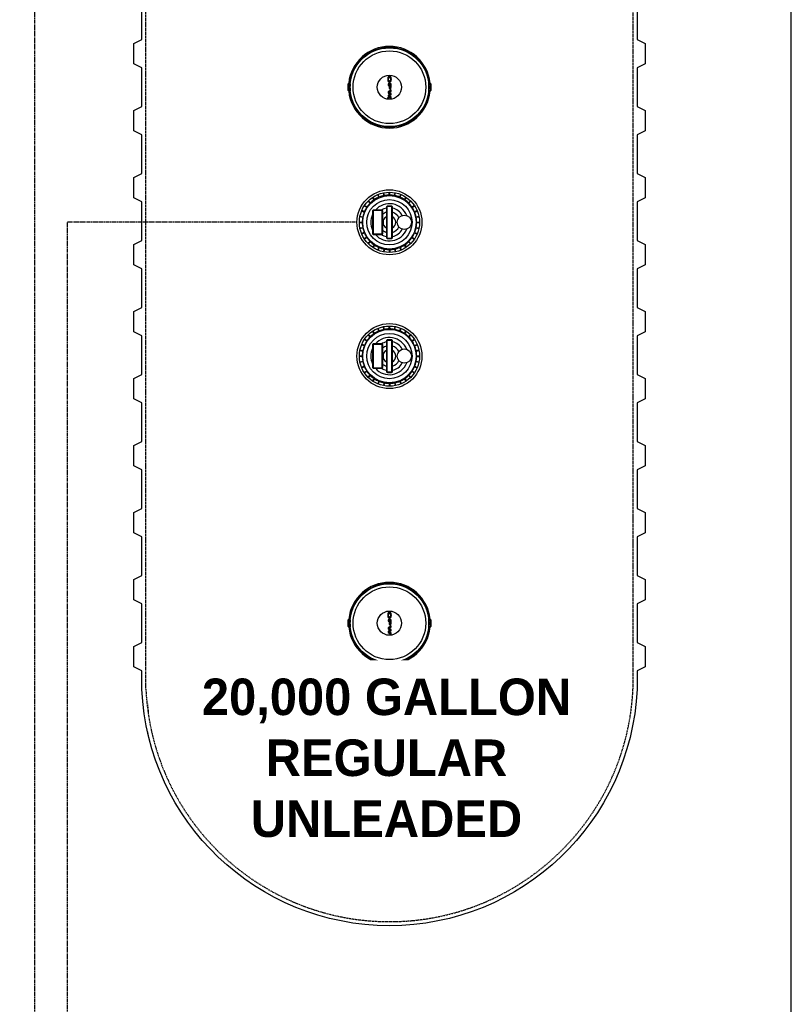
# Model space of a CAD drawing. Extents: x -19547 to -11561, y 2096 to 5601.
# Tile 92 of 168: x -15179 to -14989, y 4368 to 4610. Entities that reach past the tile are written whole.
import ezdxf

# ---------------------------------------------------------------- set-up
doc = ezdxf.new("R2010")
doc.units = 0
doc.header["$MEASUREMENT"] = 0
doc.linetypes.add('HIDDEN3', pattern=[0.1875, 0.125, -0.0625])
doc.linetypes.add('VENT', pattern=[0.04, 0.02, -0.02])
for name, color, linetype in [('PIPING-VENT', 3, 'VENT'), ('TANK-DESCRIPTION', 3, 'CONTINUOUS'), ('TANK-MANHOLE', 2, 'CONTINUOUS'), ('TANK-SLAB', 6, 'CONTINUOUS'), ('TANK-UST', 5, 'CONTINUOUS')]:
    doc.layers.add(name, color=color, linetype=linetype)
doc.styles.add('BOLD', font='bold', dxfattribs={"height": 7.2})

msp = doc.modelspace()

# ---------------------------------------------------------------- hatches: boundary and pattern name
at = {"layer": 'TANK-MANHOLE', "linetype": 'Continuous'}
h = msp.add_hatch(color=1, dxfattribs=at)
h.paths.add_polyline_path([(-15087.51, 4594.73), (-15087.47, 4594.8), (-15087.44, 4594.88), (-15087.4, 4594.97), (-15087.38, 4595.07), (-15087.36, 4595.17), (-15087.35, 4595.28), (-15087.34, 4595.39), (-15087.34, 4595.5), (-15087.35, 4595.61), (-15087.37, 4595.72), (-15087.39, 4595.82), (-15087.42, 4595.92), (-15087.45, 4596), (-15087.49, 4596.07), (-15087.54, 4596.13), (-15087.58, 4596.18), (-15087.62, 4596.2), (-15087.66, 4596.22), (-15087.71, 4596.23), (-15087.76, 4596.22), (-15087.81, 4596.19), (-15087.86, 4596.16), (-15087.89, 4596.12), (-15087.93, 4596.07), (-15087.97, 4596), (-15088, 4595.91), (-15088.03, 4595.82), (-15088.05, 4595.72), (-15088.07, 4595.61), (-15088.08, 4595.5), (-15088.08, 4595.39), (-15088.07, 4595.28), (-15088.06, 4595.17), (-15088.04, 4595.07), (-15088.02, 4594.97), (-15087.98, 4594.88), (-15087.95, 4594.8), (-15087.91, 4594.73), (-15087.86, 4594.68), (-15087.81, 4594.64), (-15087.76, 4594.62), (-15087.71, 4594.61), (-15087.66, 4594.62), (-15087.61, 4594.64), (-15087.56, 4594.68)])
h.paths.add_polyline_path([(-15087.62, 4594.97), (-15087.66, 4594.95), (-15087.71, 4594.94), (-15087.76, 4594.95), (-15087.8, 4594.97), (-15087.84, 4595.01), (-15087.88, 4595.06), (-15087.91, 4595.13), (-15087.93, 4595.21), (-15087.95, 4595.29), (-15087.96, 4595.37), (-15087.96, 4595.46), (-15087.95, 4595.55), (-15087.93, 4595.63), (-15087.91, 4595.71), (-15087.88, 4595.77), (-15087.84, 4595.83), (-15087.8, 4595.87), (-15087.76, 4595.89), (-15087.71, 4595.9), (-15087.66, 4595.89), (-15087.62, 4595.87), (-15087.58, 4595.83), (-15087.54, 4595.77), (-15087.51, 4595.71), (-15087.49, 4595.63), (-15087.47, 4595.55), (-15087.46, 4595.46), (-15087.46, 4595.37), (-15087.47, 4595.29), (-15087.49, 4595.21), (-15087.51, 4595.13), (-15087.54, 4595.06), (-15087.58, 4595.01)], flags=16)
h = msp.add_hatch(color=1, dxfattribs=at)
h.paths.add_polyline_path([(-15087.38, 4593.21), (-15087.36, 4593.29), (-15087.35, 4593.37), (-15087.34, 4593.46), (-15087.34, 4594.27), (-15088.08, 4594.27), (-15088.08, 4593.92), (-15087.79, 4593.92), (-15087.79, 4593.46), (-15087.79, 4593.37), (-15087.78, 4593.29), (-15087.76, 4593.21), (-15087.74, 4593.14), (-15087.71, 4593.09), (-15087.67, 4593.04), (-15087.63, 4593.01), (-15087.59, 4593), (-15087.55, 4593), (-15087.51, 4593.01), (-15087.47, 4593.04), (-15087.43, 4593.09), (-15087.4, 4593.14)])
h.paths.add_polyline_path([(-15087.46, 4593.92), (-15087.46, 4593.46), (-15087.46, 4593.4), (-15087.47, 4593.34), (-15087.49, 4593.3), (-15087.51, 4593.26), (-15087.54, 4593.24), (-15087.57, 4593.23), (-15087.6, 4593.24), (-15087.62, 4593.26), (-15087.65, 4593.3), (-15087.66, 4593.34), (-15087.68, 4593.4), (-15087.68, 4593.46), (-15087.68, 4593.92)], flags=16)
for points in [[(-15088.08, 4590.93, 1), (-15088.08, 4590.78, 1)], [(-15087.34, 4592.44), (-15087.34, 4592.8), (-15088.08, 4592.33), (-15088.08, 4592.03), (-15087.52, 4591.75), (-15088.08, 4591.47), (-15088.08, 4591.17), (-15087.34, 4590.7), (-15087.34, 4591.06), (-15087.9, 4591.32), (-15087.34, 4591.57), (-15087.34, 4591.93), (-15087.9, 4592.18)], [(-15087.34, 4460.44), (-15087.34, 4460.8), (-15088.08, 4460.33), (-15088.08, 4460.03), (-15087.52, 4459.75), (-15088.08, 4459.47), (-15088.08, 4459.17), (-15087.34, 4458.7), (-15087.34, 4459.06), (-15087.9, 4459.32), (-15087.34, 4459.57), (-15087.34, 4459.93), (-15087.9, 4460.18)]]:
    msp.add_hatch(color=1, dxfattribs=at).paths.add_polyline_path(points)
h = msp.add_hatch(color=1, dxfattribs=at)
h.paths.add_polyline_path([(-15087.51, 4462.73), (-15087.47, 4462.8), (-15087.44, 4462.88), (-15087.4, 4462.97), (-15087.38, 4463.07), (-15087.36, 4463.17), (-15087.35, 4463.28), (-15087.34, 4463.39), (-15087.34, 4463.5), (-15087.35, 4463.61), (-15087.37, 4463.72), (-15087.39, 4463.82), (-15087.42, 4463.92), (-15087.45, 4464), (-15087.49, 4464.07), (-15087.54, 4464.13), (-15087.58, 4464.18), (-15087.62, 4464.2), (-15087.66, 4464.22), (-15087.71, 4464.23), (-15087.76, 4464.22), (-15087.81, 4464.19), (-15087.86, 4464.16), (-15087.89, 4464.12), (-15087.93, 4464.07), (-15087.97, 4464), (-15088, 4463.91), (-15088.03, 4463.82), (-15088.05, 4463.72), (-15088.07, 4463.61), (-15088.08, 4463.5), (-15088.08, 4463.39), (-15088.07, 4463.28), (-15088.06, 4463.17), (-15088.04, 4463.07), (-15088.01, 4462.97), (-15087.98, 4462.88), (-15087.95, 4462.8), (-15087.9, 4462.73), (-15087.86, 4462.68), (-15087.81, 4462.64), (-15087.76, 4462.62), (-15087.71, 4462.61), (-15087.66, 4462.62), (-15087.61, 4462.64), (-15087.56, 4462.68)])
h.paths.add_polyline_path([(-15087.62, 4462.97), (-15087.66, 4462.95), (-15087.71, 4462.94), (-15087.76, 4462.95), (-15087.8, 4462.97), (-15087.84, 4463.01), (-15087.88, 4463.06), (-15087.91, 4463.13), (-15087.93, 4463.21), (-15087.95, 4463.29), (-15087.96, 4463.37), (-15087.96, 4463.46), (-15087.95, 4463.55), (-15087.93, 4463.63), (-15087.91, 4463.71), (-15087.88, 4463.77), (-15087.84, 4463.83), (-15087.8, 4463.87), (-15087.76, 4463.89), (-15087.71, 4463.9), (-15087.66, 4463.89), (-15087.62, 4463.87), (-15087.58, 4463.83), (-15087.54, 4463.77), (-15087.51, 4463.71), (-15087.49, 4463.63), (-15087.47, 4463.55), (-15087.46, 4463.46), (-15087.46, 4463.37), (-15087.47, 4463.29), (-15087.49, 4463.21), (-15087.51, 4463.13), (-15087.54, 4463.06), (-15087.58, 4463.01)], flags=16)
h = msp.add_hatch(color=1, dxfattribs=at)
h.paths.add_polyline_path([(-15087.37, 4461.21), (-15087.36, 4461.29), (-15087.34, 4461.37), (-15087.34, 4461.46), (-15087.34, 4462.27), (-15088.08, 4462.27), (-15088.08, 4461.92), (-15087.79, 4461.92), (-15087.79, 4461.46), (-15087.79, 4461.37), (-15087.78, 4461.29), (-15087.76, 4461.21), (-15087.73, 4461.14), (-15087.7, 4461.09), (-15087.67, 4461.04), (-15087.63, 4461.01), (-15087.59, 4461), (-15087.55, 4461), (-15087.51, 4461.01), (-15087.47, 4461.04), (-15087.43, 4461.09), (-15087.4, 4461.14)])
h.paths.add_polyline_path([(-15087.46, 4461.92), (-15087.46, 4461.46), (-15087.46, 4461.4), (-15087.47, 4461.34), (-15087.49, 4461.3), (-15087.51, 4461.26), (-15087.54, 4461.24), (-15087.57, 4461.23), (-15087.6, 4461.24), (-15087.62, 4461.26), (-15087.65, 4461.3), (-15087.66, 4461.34), (-15087.68, 4461.4), (-15087.68, 4461.46), (-15087.68, 4461.92)], flags=16)

# ---------------------------------------------------------------- linework, layer by layer
at = {"layer": 'PIPING-VENT', "ltscale": 3}
for p, q in [((-15175.07, 4188.68), (-15175.07, 4695.91)), ((-15167.07, 4188.68), (-15167.07, 4560.19)), ((-15095.73, 4560.19), (-15167.07, 4560.19))]:
    msp.add_line(p, q, dxfattribs=at)
at = {"layer": 'TANK-MANHOLE', "color": 1, "linetype": 'Continuous'}
for p, q in [((-15097.83, 4594.11), (-15097.57, 4594.37)), ((-15091.5, 4565.73), (-15091.89, 4566.32)), ((-15091.4, 4565.8), (-15091.79, 4566.39)), ((-15090.35, 4566.36), (-15090.62, 4567.01)), ((-15090.23, 4566.41), (-15090.5, 4567.06)), ((-15089.09, 4566.76), (-15089.23, 4567.45)), ((-15088.97, 4566.78), (-15089.11, 4567.47)), ((-15087.79, 4566.9), (-15087.79, 4567.6)), ((-15087.66, 4566.9), (-15087.66, 4567.6)), ((-15086.48, 4566.78), (-15086.34, 4567.47)), ((-15086.36, 4566.76), (-15086.22, 4567.45)), ((-15085.22, 4566.41), (-15084.95, 4567.06)), ((-15085.1, 4566.36), (-15084.83, 4567.01)), ((-15084.05, 4565.8), (-15083.66, 4566.39)), ((-15083.95, 4565.73), (-15083.56, 4566.32)), ((-15093.33, 4563.87), (-15093.92, 4564.26)), ((-15093.26, 4563.97), (-15093.85, 4564.36)), ((-15092.51, 4564.89), (-15093.01, 4565.39)), ((-15092.42, 4564.98), (-15092.92, 4565.48)), ((-15083.03, 4564.98), (-15082.53, 4565.47)), ((-15082.94, 4564.89), (-15082.44, 4565.39)), ((-15082.19, 4563.97), (-15081.6, 4564.36)), ((-15082.12, 4563.87), (-15081.53, 4564.26)), ((-15094.31, 4561.37), (-15095, 4561.5)), ((-15094.29, 4561.49), (-15094.98, 4561.63)), ((-15093.94, 4562.7), (-15094.59, 4562.97)), ((-15093.89, 4562.82), (-15094.54, 4563.09)), ((-15081.56, 4562.82), (-15080.91, 4563.08)), ((-15081.51, 4562.7), (-15080.86, 4562.97)), ((-15081.16, 4561.56), (-15080.47, 4561.7)), ((-15081.14, 4561.44), (-15080.45, 4561.58)), ((-15094.43, 4560.18), (-15095.13, 4560.18)), ((-15094.43, 4560.06), (-15095.13, 4560.06)), ((-15081.02, 4560.26), (-15080.32, 4560.26)), ((-15081.02, 4560.13), (-15080.32, 4560.13)), ((-15094.31, 4558.87), (-15095, 4558.74)), ((-15094.29, 4558.75), (-15094.98, 4558.61)), ((-15093.94, 4557.69), (-15094.59, 4557.42)), ((-15093.9, 4557.57), (-15094.54, 4557.3)), ((-15081.56, 4557.57), (-15080.91, 4557.3)), ((-15081.51, 4557.69), (-15080.86, 4557.42)), ((-15081.16, 4558.82), (-15080.48, 4558.69)), ((-15081.14, 4558.95), (-15080.45, 4558.81)), ((-15093.33, 4556.52), (-15093.92, 4556.13)), ((-15093.27, 4556.42), (-15093.85, 4556.03)), ((-15092.51, 4555.5), (-15093.01, 4555)), ((-15092.42, 4555.41), (-15092.92, 4554.91)), ((-15091.5, 4554.66), (-15091.89, 4554.07)), ((-15091.4, 4554.59), (-15091.79, 4554)), ((-15084.06, 4554.59), (-15083.67, 4554)), ((-15083.95, 4554.66), (-15083.56, 4554.07)), ((-15083.03, 4555.41), (-15082.53, 4554.91)), ((-15082.94, 4555.5), (-15082.45, 4555)), ((-15082.19, 4556.42), (-15081.6, 4556.03)), ((-15082.12, 4556.52), (-15081.53, 4556.13)), ((-15090.35, 4554.03), (-15090.62, 4553.38)), ((-15090.23, 4553.98), (-15090.5, 4553.33)), ((-15089.1, 4553.63), (-15089.23, 4552.94)), ((-15088.97, 4553.61), (-15089.11, 4552.92)), ((-15087.79, 4553.49), (-15087.79, 4552.79)), ((-15087.67, 4553.49), (-15087.67, 4552.79)), ((-15086.48, 4553.61), (-15086.34, 4552.92)), ((-15086.36, 4553.63), (-15086.22, 4552.94)), ((-15085.22, 4553.98), (-15084.95, 4553.33)), ((-15085.1, 4554.03), (-15084.84, 4553.38)), ((-15092.51, 4531.94), (-15093.01, 4532.44)), ((-15092.42, 4532.03), (-15092.92, 4532.52)), ((-15091.5, 4532.78), (-15091.89, 4533.37)), ((-15091.4, 4532.85), (-15091.79, 4533.44)), ((-15090.35, 4533.41), (-15090.62, 4534.06)), ((-15090.23, 4533.46), (-15090.5, 4534.11)), ((-15089.09, 4533.81), (-15089.23, 4534.49)), ((-15088.97, 4533.83), (-15089.11, 4534.52)), ((-15087.79, 4533.95), (-15087.79, 4534.65)), ((-15087.66, 4533.95), (-15087.66, 4534.65)), ((-15086.48, 4533.83), (-15086.34, 4534.52)), ((-15086.36, 4533.8), (-15086.22, 4534.49)), ((-15085.22, 4533.46), (-15084.95, 4534.11)), ((-15085.1, 4533.41), (-15084.83, 4534.06)), ((-15084.05, 4532.85), (-15083.66, 4533.43)), ((-15083.95, 4532.78), (-15083.56, 4533.37)), ((-15083.03, 4532.03), (-15082.53, 4532.52)), ((-15082.94, 4531.94), (-15082.44, 4532.43)), ((-15093.94, 4529.75), (-15094.59, 4530.02)), ((-15093.89, 4529.87), (-15094.54, 4530.14)), ((-15093.33, 4530.92), (-15093.92, 4531.31)), ((-15093.26, 4531.02), (-15093.85, 4531.41)), ((-15082.19, 4531.02), (-15081.6, 4531.41)), ((-15082.12, 4530.91), (-15081.53, 4531.3)), ((-15081.56, 4529.86), (-15080.91, 4530.13)), ((-15081.51, 4529.75), (-15080.86, 4530.02)), ((-15094.31, 4528.41), (-15095, 4528.55)), ((-15094.29, 4528.54), (-15094.98, 4528.67)), ((-15081.16, 4528.61), (-15080.47, 4528.75)), ((-15081.14, 4528.49), (-15080.45, 4528.63)), ((-15094.43, 4527.23), (-15095.13, 4527.23)), ((-15094.43, 4527.11), (-15095.13, 4527.11)), ((-15094.31, 4525.92), (-15095, 4525.78)), ((-15094.29, 4525.8), (-15094.98, 4525.66)), ((-15081.16, 4525.87), (-15080.48, 4525.74)), ((-15081.14, 4526), (-15080.45, 4525.86)), ((-15081.02, 4527.3), (-15080.32, 4527.3)), ((-15081.02, 4527.18), (-15080.32, 4527.18)), ((-15093.94, 4524.74), (-15094.59, 4524.47)), ((-15093.9, 4524.62), (-15094.54, 4524.35)), ((-15093.33, 4523.57), (-15093.92, 4523.18)), ((-15093.27, 4523.47), (-15093.85, 4523.08)), ((-15082.19, 4523.47), (-15081.6, 4523.08)), ((-15082.12, 4523.57), (-15081.53, 4523.18)), ((-15081.56, 4524.62), (-15080.91, 4524.35)), ((-15081.51, 4524.73), (-15080.86, 4524.47)), ((-15092.51, 4522.55), (-15093.01, 4522.05)), ((-15092.42, 4522.46), (-15092.92, 4521.96)), ((-15091.5, 4521.71), (-15091.89, 4521.12)), ((-15091.4, 4521.64), (-15091.79, 4521.05)), ((-15090.35, 4521.08), (-15090.62, 4520.43)), ((-15090.23, 4521.03), (-15090.5, 4520.38)), ((-15089.1, 4520.68), (-15089.23, 4519.99)), ((-15088.97, 4520.66), (-15089.11, 4519.97)), ((-15087.79, 4520.54), (-15087.79, 4519.84)), ((-15087.67, 4520.54), (-15087.67, 4519.84)), ((-15086.48, 4520.66), (-15086.34, 4519.97)), ((-15086.36, 4520.68), (-15086.22, 4519.99)), ((-15085.22, 4521.03), (-15084.95, 4520.38)), ((-15085.1, 4521.07), (-15084.84, 4520.42)), ((-15084.06, 4521.63), (-15083.67, 4521.05)), ((-15083.95, 4521.7), (-15083.56, 4521.12)), ((-15083.03, 4522.46), (-15082.53, 4521.96)), ((-15082.94, 4522.55), (-15082.45, 4522.05)), ((-15097.83, 4462.11), (-15097.57, 4462.37))]:
    msp.add_line(p, q, dxfattribs=at)
for points in [[(-15077.44, 4592.76), (-15077.44, 4594.16, 0.196009), (-15077.46, 4594.21), (-15077.71, 4594.46, 0.904676), (-15097.75, 4594.46), (-15098, 4594.2, 0.196009), (-15098.01, 4594.16), (-15098.01, 4592.75, 0.196009), (-15098, 4592.71), (-15097.75, 4592.45, 0.904815), (-15077.71, 4592.46), (-15077.46, 4592.71, 0.196009)], [(-15097.48, 4592.56, 0.912363), (-15077.97, 4592.56), (-15078.05, 4592.6, 0.044356), (-15078.05, 4594.32), (-15077.97, 4594.36, 0.912363), (-15097.48, 4594.35), (-15097.41, 4594.32, 0.044356), (-15097.41, 4592.6)], [(-15097.44, 4594.29), (-15097.5, 4594.32), (-15097.74, 4594.08), (-15097.74, 4592.84), (-15097.5, 4592.6), (-15097.44, 4592.63, -0.042659)], [(-15097.44, 4594.29), (-15097.5, 4594.31), (-15097.74, 4594.07), (-15097.74, 4592.84), (-15097.5, 4592.6), (-15097.44, 4592.63, -0.042659)], [(-15078.01, 4594.29), (-15077.95, 4594.32), (-15077.71, 4594.08), (-15077.71, 4592.84), (-15077.95, 4592.6), (-15078.01, 4592.63, 0.042659)], [(-15087.23, 4556.19, 0.414214), (-15086.98, 4556.44), (-15086.98, 4563.94, 0.414214), (-15087.23, 4564.19), (-15088.23, 4564.19, 0.414214), (-15088.48, 4563.94), (-15088.48, 4556.44, 0.414214), (-15088.23, 4556.19)], [(-15087.23, 4556.32, 0.414214), (-15087.1, 4556.44), (-15087.1, 4563.94, 0.414214), (-15087.23, 4564.07), (-15088.23, 4564.07, 0.414214), (-15088.35, 4563.94), (-15088.35, 4556.44, 0.414214), (-15088.23, 4556.32)], [(-15089.64, 4557.19, 0.414214), (-15089.39, 4557.44), (-15089.39, 4562.94, 0.414214), (-15089.64, 4563.19), (-15091.64, 4563.2, 0.414214), (-15091.89, 4562.95), (-15091.89, 4557.45, 0.414214), (-15091.64, 4557.2)], [(-15089.64, 4557.32, 0.414214), (-15089.52, 4557.44), (-15089.52, 4562.94, 0.414214), (-15089.64, 4563.07), (-15091.64, 4563.07, 0.414214), (-15091.77, 4562.95), (-15091.77, 4557.45, 0.414214), (-15091.64, 4557.32)], [(-15089.64, 4524.24, 0.414214), (-15089.39, 4524.49), (-15089.39, 4529.99, 0.414214), (-15089.64, 4530.24), (-15091.64, 4530.24, 0.414214), (-15091.89, 4529.99), (-15091.89, 4524.49, 0.414214), (-15091.64, 4524.24)], [(-15089.64, 4524.37, 0.414214), (-15089.52, 4524.49), (-15089.52, 4529.99, 0.414214), (-15089.64, 4530.12), (-15091.64, 4530.12, 0.414214), (-15091.77, 4529.99), (-15091.77, 4524.49, 0.414214), (-15091.64, 4524.37)], [(-15087.23, 4523.24, 0.414214), (-15086.98, 4523.49), (-15086.98, 4530.99, 0.414214), (-15087.23, 4531.24), (-15088.23, 4531.24, 0.414214), (-15088.48, 4530.99), (-15088.48, 4523.49, 0.414214), (-15088.23, 4523.24)], [(-15087.23, 4523.37, 0.414214), (-15087.1, 4523.49), (-15087.1, 4530.99, 0.414214), (-15087.23, 4531.12), (-15088.23, 4531.12, 0.414214), (-15088.35, 4530.99), (-15088.35, 4523.49, 0.414214), (-15088.23, 4523.37)], [(-15077.44, 4460.76), (-15077.44, 4462.16, 0.196009), (-15077.46, 4462.21), (-15077.71, 4462.46, 0.904676), (-15097.74, 4462.46), (-15098, 4462.2, 0.196009), (-15098.01, 4462.16), (-15098.01, 4460.75, 0.196009), (-15098, 4460.71), (-15097.74, 4460.45, 0.904815), (-15077.71, 4460.46), (-15077.46, 4460.71, 0.196009)], [(-15097.48, 4460.56, 0.912363), (-15077.97, 4460.56), (-15078.05, 4460.6, 0.044356), (-15078.05, 4462.32), (-15077.97, 4462.36, 0.912363), (-15097.48, 4462.35), (-15097.41, 4462.32, 0.044356), (-15097.41, 4460.6)], [(-15097.44, 4462.29), (-15097.5, 4462.31), (-15097.74, 4462.07), (-15097.74, 4460.84), (-15097.5, 4460.6), (-15097.44, 4460.63, -0.042659)], [(-15078.01, 4462.29), (-15077.95, 4462.32), (-15077.71, 4462.08), (-15077.71, 4460.84), (-15077.95, 4460.6), (-15078.01, 4460.63, 0.042659)]]:
    msp.add_lwpolyline(points, format="xyb", close=True, dxfattribs=at)
for points in [[(-15087.71, 4594.61), (-15087.76, 4594.62), (-15087.81, 4594.64), (-15087.86, 4594.68), (-15087.91, 4594.73), (-15087.95, 4594.8), (-15087.98, 4594.88), (-15088.02, 4594.97), (-15088.04, 4595.07), (-15088.06, 4595.17), (-15088.07, 4595.28), (-15088.08, 4595.39), (-15088.08, 4595.5), (-15088.07, 4595.61), (-15088.05, 4595.72), (-15088.03, 4595.82), (-15088, 4595.91), (-15087.97, 4596), (-15087.93, 4596.07), (-15087.89, 4596.12), (-15087.86, 4596.16), (-15087.81, 4596.19), (-15087.76, 4596.22), (-15087.71, 4596.23), (-15087.66, 4596.22), (-15087.62, 4596.2), (-15087.58, 4596.18), (-15087.54, 4596.13), (-15087.49, 4596.07), (-15087.45, 4596), (-15087.42, 4595.92), (-15087.39, 4595.82), (-15087.37, 4595.72), (-15087.35, 4595.61), (-15087.34, 4595.5), (-15087.34, 4595.39), (-15087.35, 4595.28), (-15087.36, 4595.17), (-15087.38, 4595.07), (-15087.4, 4594.97), (-15087.44, 4594.88), (-15087.47, 4594.8), (-15087.51, 4594.73), (-15087.56, 4594.68), (-15087.61, 4594.64), (-15087.66, 4594.62)], [(-15087.51, 4595.13), (-15087.54, 4595.06), (-15087.58, 4595.01), (-15087.62, 4594.97), (-15087.66, 4594.95), (-15087.71, 4594.94), (-15087.76, 4594.95), (-15087.8, 4594.97), (-15087.84, 4595.01), (-15087.88, 4595.06), (-15087.91, 4595.13), (-15087.93, 4595.21), (-15087.95, 4595.29), (-15087.96, 4595.37), (-15087.96, 4595.46), (-15087.95, 4595.55), (-15087.93, 4595.63), (-15087.91, 4595.71), (-15087.88, 4595.77), (-15087.84, 4595.83), (-15087.8, 4595.87), (-15087.76, 4595.89), (-15087.71, 4595.9), (-15087.66, 4595.89), (-15087.62, 4595.87), (-15087.58, 4595.83), (-15087.54, 4595.77), (-15087.51, 4595.71), (-15087.49, 4595.63), (-15087.47, 4595.55), (-15087.46, 4595.46), (-15087.46, 4595.37), (-15087.47, 4595.29), (-15087.49, 4595.21)], [(-15087.38, 4593.21), (-15087.36, 4593.29), (-15087.35, 4593.37), (-15087.34, 4593.46), (-15087.34, 4594.27), (-15088.08, 4594.27), (-15088.08, 4593.92), (-15087.79, 4593.92), (-15087.79, 4593.46), (-15087.79, 4593.37), (-15087.78, 4593.29), (-15087.76, 4593.21), (-15087.74, 4593.14), (-15087.71, 4593.09), (-15087.67, 4593.04), (-15087.63, 4593.01), (-15087.59, 4593), (-15087.55, 4593), (-15087.51, 4593.01), (-15087.47, 4593.04), (-15087.43, 4593.09), (-15087.4, 4593.14)], [(-15087.47, 4593.34), (-15087.46, 4593.4), (-15087.46, 4593.46), (-15087.46, 4593.92), (-15087.68, 4593.92), (-15087.68, 4593.46), (-15087.68, 4593.4), (-15087.66, 4593.34), (-15087.65, 4593.3), (-15087.62, 4593.26), (-15087.6, 4593.24), (-15087.57, 4593.23), (-15087.54, 4593.24), (-15087.51, 4593.26), (-15087.49, 4593.3)], [(-15088.08, 4592.33), (-15088.08, 4592.03), (-15087.52, 4591.75), (-15088.08, 4591.47), (-15088.08, 4591.17), (-15087.34, 4590.7), (-15087.34, 4591.06), (-15087.9, 4591.32), (-15087.34, 4591.57), (-15087.34, 4591.93), (-15087.9, 4592.18), (-15087.34, 4592.44), (-15087.34, 4592.8)], [(-15087.71, 4462.61), (-15087.76, 4462.62), (-15087.81, 4462.64), (-15087.86, 4462.68), (-15087.9, 4462.73), (-15087.95, 4462.8), (-15087.98, 4462.88), (-15088.01, 4462.97), (-15088.04, 4463.07), (-15088.06, 4463.17), (-15088.07, 4463.28), (-15088.08, 4463.39), (-15088.08, 4463.5), (-15088.07, 4463.61), (-15088.05, 4463.72), (-15088.03, 4463.82), (-15088, 4463.91), (-15087.97, 4464), (-15087.93, 4464.07), (-15087.89, 4464.12), (-15087.86, 4464.16), (-15087.81, 4464.19), (-15087.76, 4464.22), (-15087.71, 4464.23), (-15087.66, 4464.22), (-15087.62, 4464.2), (-15087.58, 4464.18), (-15087.54, 4464.13), (-15087.49, 4464.07), (-15087.45, 4464), (-15087.42, 4463.92), (-15087.39, 4463.82), (-15087.37, 4463.72), (-15087.35, 4463.61), (-15087.34, 4463.5), (-15087.34, 4463.39), (-15087.35, 4463.28), (-15087.36, 4463.17), (-15087.38, 4463.07), (-15087.4, 4462.97), (-15087.44, 4462.88), (-15087.47, 4462.8), (-15087.51, 4462.73), (-15087.56, 4462.68), (-15087.61, 4462.64), (-15087.66, 4462.62)], [(-15087.37, 4461.21), (-15087.36, 4461.29), (-15087.34, 4461.37), (-15087.34, 4461.46), (-15087.34, 4462.27), (-15088.08, 4462.27), (-15088.08, 4461.92), (-15087.79, 4461.92), (-15087.79, 4461.46), (-15087.79, 4461.37), (-15087.78, 4461.29), (-15087.76, 4461.21), (-15087.73, 4461.14), (-15087.7, 4461.09), (-15087.67, 4461.04), (-15087.63, 4461.01), (-15087.59, 4461), (-15087.55, 4461), (-15087.51, 4461.01), (-15087.47, 4461.04), (-15087.43, 4461.09), (-15087.4, 4461.14)], [(-15087.51, 4463.13), (-15087.54, 4463.06), (-15087.58, 4463.01), (-15087.62, 4462.97), (-15087.66, 4462.95), (-15087.71, 4462.94), (-15087.76, 4462.95), (-15087.8, 4462.97), (-15087.84, 4463.01), (-15087.88, 4463.06), (-15087.91, 4463.13), (-15087.93, 4463.21), (-15087.95, 4463.29), (-15087.96, 4463.37), (-15087.96, 4463.46), (-15087.95, 4463.55), (-15087.93, 4463.63), (-15087.91, 4463.71), (-15087.88, 4463.77), (-15087.84, 4463.83), (-15087.8, 4463.87), (-15087.76, 4463.89), (-15087.71, 4463.9), (-15087.66, 4463.89), (-15087.62, 4463.87), (-15087.58, 4463.83), (-15087.54, 4463.77), (-15087.51, 4463.71), (-15087.49, 4463.63), (-15087.47, 4463.55), (-15087.46, 4463.46), (-15087.46, 4463.37), (-15087.47, 4463.29), (-15087.49, 4463.21)], [(-15088.08, 4460.33), (-15088.08, 4460.03), (-15087.52, 4459.75), (-15088.08, 4459.47), (-15088.08, 4459.17), (-15087.34, 4458.7), (-15087.34, 4459.06), (-15087.9, 4459.32), (-15087.34, 4459.57), (-15087.34, 4459.93), (-15087.9, 4460.18), (-15087.34, 4460.44), (-15087.34, 4460.8)], [(-15087.47, 4461.34), (-15087.46, 4461.4), (-15087.46, 4461.46), (-15087.46, 4461.92), (-15087.68, 4461.92), (-15087.68, 4461.46), (-15087.68, 4461.4), (-15087.66, 4461.34), (-15087.65, 4461.3), (-15087.62, 4461.26), (-15087.6, 4461.24), (-15087.57, 4461.23), (-15087.54, 4461.24), (-15087.51, 4461.26), (-15087.49, 4461.3)]]:
    msp.add_lwpolyline(points, close=True, dxfattribs=at)
for centre, radius in [((-15087.73, 4593.46), 9.71), ((-15087.73, 4593.46), 8.95), ((-15087.73, 4593.46), 2.98), ((-15088.08, 4590.85), 0.0755), ((-15087.73, 4560.19), 8), ((-15087.73, 4560.19), 7.41), ((-15087.73, 4560.19), 6.58), ((-15087.73, 4560.19), 5.58), ((-15084.06, 4560.19), 1.75), ((-15087.73, 4527.24), 8), ((-15087.73, 4527.24), 7.41), ((-15087.73, 4527.24), 6.58), ((-15087.73, 4527.24), 5.58), ((-15084.06, 4527.24), 1.75), ((-15087.73, 4461.46), 9.71), ((-15087.73, 4461.46), 8.95), ((-15087.73, 4461.46), 2.98)]:
    msp.add_circle(centre, radius, dxfattribs=at)
for centre, radius, start, end in [((-15087.73, 4560.19), 6.7, 113.0234, 123.2049), ((-15087.73, 4560.19), 6.7, 101.7734, 111.9549), ((-15087.73, 4560.19), 6.7, 90.5234, 100.7049), ((-15087.73, 4560.19), 6.7, 79.2734, 89.4549), ((-15087.73, 4560.19), 6.7, 68.0234, 78.2049), ((-15087.73, 4560.19), 6.7, 56.7734, 66.9549), ((-15087.73, 4560.19), 6.7, 146.7734, 156.9549), ((-15087.73, 4560.19), 6.7, 135.5234, 145.7049), ((-15087.73, 4560.19), 6.7, 124.2734, 134.4549), ((-15087.73, 4560.19), 4.58, 21.0269, 139.0445), ((-15087.73, 4560.19), 6.7, 45.5234, 55.7049), ((-15087.73, 4560.19), 6.7, 34.2734, 44.4549), ((-15087.73, 4560.19), 6.7, 23.0234, 33.2049), ((-15087.73, 4560.19), 6.7, 169.2734, 179.4549), ((-15087.73, 4560.19), 6.7, 158.0234, 168.2049), ((-15087.73, 4560.19), 4.58, 155.5565, 204.4218), ((-15087.73, 4560.19), 3.58, 102.0894, 123.0078), ((-15087.73, 4560.19), 2.58, 106.9034, 130.3057), ((-15087.73, 4560.19), 1.58, 118.37, 241.6082), ((-15087.73, 4560.19), 3.58, 27.8907, 77.8889), ((-15087.73, 4560.19), 2.58, 25.6526, 73.0749), ((-15087.73, 4560.19), 1.58, 298.37, 61.6082), ((-15087.73, 4560.19), 6.7, 11.7734, 21.9549), ((-15087.73, 4560.19), 6.7, 0.5234, 10.7049), ((-15087.73, 4560.19), 6.7, 180.5234, 190.7049), ((-15087.73, 4560.19), 2.58, 286.9034, 334.3256), ((-15087.73, 4560.19), 6.7, 349.2734, 359.4549), ((-15087.73, 4560.19), 6.7, 191.7734, 201.9549), ((-15087.73, 4560.19), 6.7, 203.0234, 213.2049), ((-15087.73, 4560.19), 4.58, 220.9338, 338.9514), ((-15087.73, 4560.19), 3.58, 236.9704, 257.8889), ((-15087.73, 4560.19), 2.58, 229.6726, 253.0749), ((-15087.73, 4560.19), 3.58, 282.0894, 332.0876), ((-15087.73, 4560.19), 6.7, 326.7734, 336.9549), ((-15087.73, 4560.19), 6.7, 338.0234, 348.2049), ((-15087.73, 4560.19), 6.7, 214.2734, 224.4549), ((-15087.73, 4560.19), 6.7, 225.5234, 235.7049), ((-15087.73, 4560.19), 6.7, 236.7734, 246.9549), ((-15087.73, 4560.19), 6.7, 293.0234, 303.2049), ((-15087.73, 4560.19), 6.7, 304.2734, 314.4549), ((-15087.73, 4560.19), 6.7, 315.5234, 325.7049), ((-15087.73, 4560.19), 6.7, 248.0234, 258.2049), ((-15087.73, 4560.19), 6.7, 259.2734, 269.4549), ((-15087.73, 4560.19), 6.7, 270.5234, 280.7049), ((-15087.73, 4560.19), 6.7, 281.7734, 291.9549), ((-15087.73, 4527.24), 6.7, 124.2734, 134.4549), ((-15087.73, 4527.24), 6.7, 113.0234, 123.2049), ((-15087.73, 4527.24), 6.7, 101.7734, 111.9549), ((-15087.73, 4527.24), 6.7, 90.5234, 100.7049), ((-15087.73, 4527.24), 6.7, 79.2734, 89.4549), ((-15087.73, 4527.24), 6.7, 68.0234, 78.2049), ((-15087.73, 4527.24), 6.7, 56.7734, 66.9549), ((-15087.73, 4527.24), 6.7, 45.5234, 55.7049), ((-15087.73, 4527.24), 6.7, 146.7734, 156.9549), ((-15087.73, 4527.24), 6.7, 135.5234, 145.7049), ((-15087.73, 4527.24), 4.58, 21.0269, 139.0445), ((-15087.73, 4527.24), 3.58, 102.0894, 123.0078), ((-15087.73, 4527.24), 3.58, 27.8907, 77.8889), ((-15087.73, 4527.24), 6.7, 34.2734, 44.4549), ((-15087.73, 4527.24), 6.7, 23.0234, 33.2049), ((-15087.73, 4527.24), 6.7, 169.2734, 179.4549), ((-15087.73, 4527.24), 6.7, 158.0234, 168.2049), ((-15087.73, 4527.24), 4.58, 155.5565, 204.4218), ((-15087.73, 4527.24), 2.58, 106.9034, 130.3057), ((-15087.73, 4527.24), 1.58, 118.37, 241.6082), ((-15087.73, 4527.24), 2.58, 25.6526, 73.0749), ((-15087.73, 4527.24), 1.58, 298.37, 61.6082), ((-15087.73, 4527.24), 6.7, 11.7734, 21.9549), ((-15087.73, 4527.24), 6.7, 0.5234, 10.7049), ((-15087.73, 4527.24), 6.7, 180.5234, 190.7049), ((-15087.73, 4527.24), 6.7, 191.7734, 201.9549), ((-15087.73, 4527.24), 4.58, 220.9338, 338.9514), ((-15087.73, 4527.24), 2.58, 229.6726, 253.0749), ((-15087.73, 4527.24), 2.58, 286.9034, 334.3256), ((-15087.73, 4527.24), 3.58, 282.0894, 332.0876), ((-15087.73, 4527.24), 6.7, 338.0234, 348.2049), ((-15087.73, 4527.24), 6.7, 349.2734, 359.4549), ((-15087.73, 4527.24), 6.7, 203.0234, 213.2049), ((-15087.73, 4527.24), 6.7, 214.2734, 224.4549), ((-15087.73, 4527.24), 3.58, 236.9704, 257.8889), ((-15087.73, 4527.24), 6.7, 315.5234, 325.7049), ((-15087.73, 4527.24), 6.7, 326.7734, 336.9549), ((-15087.73, 4527.24), 6.7, 225.5234, 235.7049), ((-15087.73, 4527.24), 6.7, 236.7734, 246.9549), ((-15087.73, 4527.24), 6.7, 248.0234, 258.2049), ((-15087.73, 4527.24), 6.7, 259.2734, 269.4549), ((-15087.73, 4527.24), 6.7, 270.5234, 280.7049), ((-15087.73, 4527.24), 6.7, 281.7734, 291.9549), ((-15087.73, 4527.24), 6.7, 293.0234, 303.2049), ((-15087.73, 4527.24), 6.7, 304.2734, 314.4549)]:
    msp.add_arc(centre, radius, start, end, dxfattribs=at)
at = {"layer": 'TANK-SLAB'}
msp.add_lwpolyline([(-15363.33, 4230.31), (-14988.73, 4230.31), (-14988.73, 4893.75), (-15363.33, 4893.75)], close=True, dxfattribs=at)

# ---------------------------------------------------------------- next in the draw order: texts
at = {"layer": 'TANK-DESCRIPTION', "linetype": 'Continuous', "insert": (-15088.45, 4447.82), "char_height": 9, "width": 108.4399, "attachment_point": 2, "style": 'BOLD', "bg_fill": 2}
msp.add_mtext('20,000 GALLON\\PREGULAR\\PUNLEADED', dxfattribs=at)

# ---------------------------------------------------------------- next in the draw order: linework, layer by layer
at = {"layer": 'TANK-UST', "color": 2, "linetype": 'HIDDEN3'}
msp.add_lwpolyline([(-15027.73, 4449.71), (-15027.73, 4445.19, -0.953957), (-15147.73, 4445.19), (-15147.73, 4449.71), (-15147.73, 4548.73), (-15147.73, 4773.73), (-15147.73, 4778.22, -0.953957), (-15027.73, 4778.22), (-15027.73, 4773.73), (-15027.73, 4548.73)], format="xyb", close=True, dxfattribs=at)
at = {"layer": 'TANK-UST'}
msp.add_lwpolyline([(-15026.73, 4618.21), (-15026.73, 4605.21), (-15024.73, 4604.21), (-15024.73, 4599.21), (-15026.73, 4598.21), (-15026.73, 4588.71), (-15024.73, 4587.71), (-15024.73, 4582.71), (-15026.73, 4581.71), (-15026.73, 4572.21), (-15024.73, 4571.21), (-15024.73, 4566.21), (-15026.73, 4565.21), (-15026.73, 4555.71), (-15024.73, 4554.71), (-15024.73, 4549.71), (-15026.73, 4548.71), (-15026.73, 4539.21), (-15024.73, 4538.21), (-15024.73, 4533.21), (-15026.73, 4532.21), (-15026.73, 4522.71), (-15024.73, 4521.71), (-15024.73, 4516.71), (-15026.73, 4515.71), (-15026.73, 4506.21), (-15024.73, 4505.21), (-15024.73, 4500.21), (-15026.73, 4499.21), (-15026.73, 4489.71), (-15024.73, 4488.71), (-15024.73, 4483.71), (-15026.73, 4482.71), (-15026.73, 4473.21), (-15024.73, 4472.21), (-15024.73, 4467.21), (-15026.73, 4466.21), (-15026.73, 4456.71), (-15024.73, 4455.71), (-15024.73, 4450.71), (-15026.73, 4449.71), (-15026.73, 4445.17, -0.954328), (-15148.73, 4445.17), (-15148.73, 4449.71), (-15150.73, 4450.71), (-15150.73, 4455.71), (-15148.73, 4456.71), (-15148.73, 4466.21), (-15150.73, 4467.21), (-15150.73, 4472.21), (-15148.73, 4473.21), (-15148.73, 4482.71), (-15150.73, 4483.71), (-15150.73, 4488.71), (-15148.73, 4489.71), (-15148.73, 4499.21), (-15150.73, 4500.21), (-15150.73, 4505.21), (-15148.73, 4506.21), (-15148.73, 4515.71), (-15150.73, 4516.71), (-15150.73, 4521.71), (-15148.73, 4522.71), (-15148.73, 4532.21), (-15150.73, 4533.21), (-15150.73, 4538.21), (-15148.73, 4539.21), (-15148.73, 4548.71), (-15150.73, 4549.71), (-15150.73, 4554.71), (-15148.73, 4555.71), (-15148.73, 4565.21), (-15150.73, 4566.21), (-15150.73, 4571.21), (-15148.73, 4572.21), (-15148.73, 4581.71), (-15150.73, 4582.71), (-15150.73, 4587.71), (-15148.73, 4588.71), (-15148.73, 4598.21), (-15150.73, 4599.21), (-15150.73, 4604.21), (-15148.73, 4605.21), (-15148.73, 4618.21)], format="xyb", dxfattribs=at)

doc.saveas('drawing.dxf')
